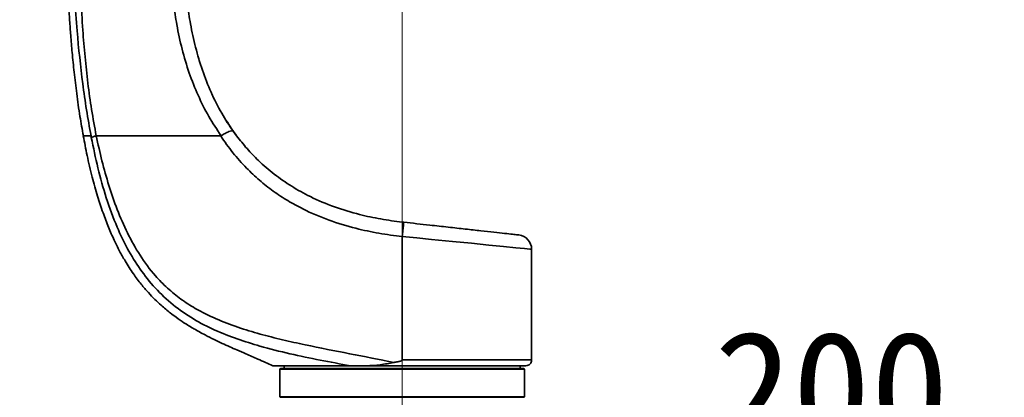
# Model space of a CAD drawing. Header units: millimetres. Extents: x 0 to 297, y 0 to 209.
# Tile 21 of 38: x 78 to 113, y 127 to 140. Entities that reach past the tile are written whole.
import ezdxf

# ---------------------------------------------------------------- set-up
doc = ezdxf.new("R2010")
doc.units = ezdxf.units.MM
doc.linetypes.add('CENTERX2', pattern=[20.32, 12.7, -2.54, 2.54, -2.54])
doc.layers.add('图层0', color=7, linetype='Continuous')
doc.styles.add('SLDTEXTSTYLE0', font='SIMSUN.TTC')
doc.styles.add('SLDTEXTSTYLE5', font='SIMSUN.TTC', dxfattribs={"bigfont": 'bigfont'})
doc.dimstyles.new('SLDDIMSTYLE0', dxfattribs={"dimtxt": 4, "dimasz": 3, "dimexe": 0, "dimexo": 0.0625, "dimgap": 1, "dimtad": 2, "dimlfac": 10, "dimrnd": 1e-09, "dimzin": 12, "dimdsep": 46, "dimtxsty": 'SLDTEXTSTYLE0', "dimsah": 1, "dimcen": 0.09, "dimadec": 0, "dimazin": 3, "dimtfac": 1, "dimtofl": 0, "dimtmove": 0, "dimatfit": 3, "dimfxl": 0, "dimfrac": 2, "dimtolj": 1, "dimtzin": 12, "dimarcsym": 0})
doc.dimstyles.new('SLDDIMSTYLE2', dxfattribs={"dimtxt": 3, "dimasz": 3, "dimexe": 0, "dimexo": 0.0625, "dimgap": 0.75, "dimtad": 0, "dimtih": 1, "dimtoh": 1, "dimlfac": 3, "dimrnd": 1e-09, "dimzin": 12, "dimdsep": 46, "dimtxsty": 'SLDTEXTSTYLE0', "dimblk1": 'NONE', "dimblk2": 'NONE', "dimsah": 1, "dimcen": 0, "dimadec": 0, "dimazin": 3, "dimtfac": 1, "dimtmove": 0, "dimatfit": 3, "dimldrblk": 'NONE', "dimfxl": 0, "dimfrac": 2, "dimtolj": 1, "dimtzin": 12, "dimarcsym": 0})
doc.dimstyles.new('SLDDIMSTYLE7', dxfattribs={"dimtxt": 3, "dimasz": 3, "dimexe": 0, "dimexo": 0.0625, "dimgap": 0.75, "dimtad": 0, "dimtih": 1, "dimtoh": 1, "dimlfac": 3, "dimrnd": 1e-09, "dimzin": 12, "dimdsep": 46, "dimtxsty": 'SLDTEXTSTYLE0', "dimblk1": 'NONE', "dimblk2": 'NONE', "dimsah": 1, "dimcen": 0, "dimadec": 0, "dimazin": 3, "dimtol": 1, "dimtp": 0.03, "dimtfac": 1, "dimtmove": 0, "dimatfit": 3, "dimldrblk": 'NONE', "dimfxl": 0, "dimfrac": 2, "dimtolj": 1, "dimarcsym": 0})
doc.dimstyles.new('SLDDIMSTYLE8', dxfattribs={"dimtxt": 3, "dimasz": 3, "dimexe": 0, "dimexo": 0.0625, "dimgap": 0.75, "dimtad": 0, "dimtih": 1, "dimtoh": 1, "dimlfac": 3, "dimrnd": 1e-09, "dimzin": 12, "dimdsep": 46, "dimtxsty": 'SLDTEXTSTYLE0', "dimblk1": 'NONE', "dimblk2": 'NONE', "dimsah": 1, "dimcen": 0, "dimadec": 0, "dimazin": 3, "dimtfac": 1, "dimtmove": 0, "dimatfit": 3, "dimldrblk": 'NONE', "dimfxl": 0, "dimfrac": 2, "dimtolj": 1, "dimtzin": 12, "dimarcsym": 0})

# ---------------------------------------------------------------- blocks, each defined once
blk = doc.blocks.new('_D_2')
at = {"layer": '图层0'}
for p, q in [((78.522, 120.915), (78.522, 125.153)), ((98.595, 120.7), (98.595, 125.153)), ((98.595, 124.153), (78.522, 124.153)), ((98.595, 124.153), (109.45, 124.153))]:
    blk.add_line(p, q, dxfattribs=at)
for points in [[(78.522, 124.153), (81.522, 123.703), (81.522, 124.603)], [(98.595, 124.153), (95.595, 124.603), (95.595, 123.703)]]:
    blk.add_solid(points, dxfattribs=at)
at = {"layer": '图层0', "insert": (102.466, 128.808), "char_height": 4, "attachment_point": 1, "style": 'SLDTEXTSTYLE0'}
blk.add_mtext('200', dxfattribs=at)
blk = doc.blocks.new('_D_11')
at = {"layer": '图层0'}
for p, q in [((87.572, 164.565), (51.543, 164.565)), ((52.543, 164.565), (52.543, 70.665)), ((83.842, 70.665), (51.543, 70.665))]:
    blk.add_line(p, q, dxfattribs=at)
for centre, start, end in [((50.215, 116.451), 63.4349, 116.5651), ((50.215, 118.778), 243.4349, 296.5651)]:
    blk.add_arc(centre, 5.205, start, end, dxfattribs=at)
for points in [[(52.543, 164.565), (52.093, 161.565), (52.993, 161.565)], [(52.543, 70.665), (52.993, 73.665), (52.093, 73.665)]]:
    blk.add_solid(points, dxfattribs=at)
at = {"layer": '图层0', "insert": (47.888, 114.123), "char_height": 4, "attachment_point": 1, "rotation": 90, "style": 'SLDTEXTSTYLE0'}
blk.add_mtext('939', dxfattribs=at)
blk = doc.blocks.new('_D_17')
at = {"layer": '图层0'}
blk.add_line((202.251, 125.898), (186.871, 125.898), dxfattribs=at)
at = {"layer": '图层0', "char_height": 3, "attachment_point": 1, "style": 'SLDTEXTSTYLE0'}
for s, insert in [('PCD', (186.871, 129.388)), ('%%c', (192.109, 129.388)), ('126', (195.426, 129.388))]:
    blk.add_mtext(s, dxfattribs=dict(at, insert=insert))
blk = doc.blocks.new('_None')
blk = doc.blocks.new('SW_SYMBOL_HOLE_DEPTH')
at = {"layer": '图层0', "color": 0}
for p, q in [((0, 875), (800, 875)), ((400, 875), (400, 75)), ((100, 555), (400, 75)), ((700, 555), (400, 75))]:
    blk.add_line(p, q, dxfattribs=at)
blk = doc.blocks.new('_D_22')
at = {"layer": '图层0'}
blk.add_line((190.473, 159.019), (171.369, 159.019), dxfattribs=at)
at = {"layer": '图层0', "xscale": 0.003490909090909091, "yscale": 0.003490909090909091, "zscale": 0.003490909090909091}
blk.add_blockref('SW_SYMBOL_HOLE_DEPTH', (183.997, 159.264), dxfattribs=at)
at = {"layer": '图层0', "attachment_point": 1, "style": 'SLDTEXTSTYLE0'}
for s, insert, char_height in [('0.03', (179.342, 163.838), 2), ('+', (178.178, 163.838), 2), ('%%c', (171.369, 162.51), 3), ('4', (174.686, 162.51), 3), ('6', (187.14, 162.51), 3), ('0', (179.342, 161.51), 2)]:
    blk.add_mtext(s, dxfattribs=dict(at, insert=insert, char_height=char_height))
blk = doc.blocks.new('_D_23')
at = {"layer": '图层0'}
blk.add_line((236.746, 131.304), (257.363, 131.304), dxfattribs=at)
at = {"layer": '图层0', "char_height": 3, "attachment_point": 1}
for s, insert, style in [('贯穿', (250.38, 133.794), 'SLDTEXTSTYLE5'), ('%%c', (241.825, 133.794), 'SLDTEXTSTYLE0'), ('4-', (238.333, 133.794), 'SLDTEXTSTYLE0'), ('6.6', (245.142, 133.794), 'SLDTEXTSTYLE0'), ('圆周均布', (240.865, 130.302), 'SLDTEXTSTYLE5')]:
    blk.add_mtext(s, dxfattribs=dict(at, insert=insert, style=style))

msp = doc.modelspace()

# ---------------------------------------------------------------- linework, layer by layer
at = {"color": 7, "linetype": 'Continuous', "lineweight": 35}
for p, q in [((80.81284721, 135.55718102), (80.80183969, 135.6145484)), ((85.74887709, 135.77232001), (85.86402885, 135.6145484)), ((91.62240529, 132.6145484), (91.67674665, 132.60851047)), ((91.62241595, 132.11166456), (91.62240529, 132.11166576)), ((91.62240529, 132.11147145), (91.62241595, 132.11166456)), ((91.62240529, 127.8145484), (91.62240529, 132.11147145)), ((96.12240529, 127.8145484), (96.12240529, 131.66702701)), ((87.37240529, 127.4945484), (87.37240529, 126.5345484)), ((87.39240529, 127.5145484), (95.85240528, 127.5145484)), ((87.52240529, 127.6145484), (87.52240529, 127.5145484)), ((95.72240529, 127.5145484), (95.72240529, 127.6145484)), ((95.87240529, 126.5345484), (95.87240529, 127.4945484)), ((95.85240529, 126.5145484), (87.39240529, 126.5145484))]:
    msp.add_line(p, q, dxfattribs=at)
at = {"color": 8, "linetype": 'Continuous', "lineweight": 35}
for p, q in [((85.86402885, 135.6145484), (85.86404577, 135.6145484)), ((95.87240529, 127.4945484), (87.37240529, 127.4945484)), ((87.37240529, 126.5345484), (95.87240529, 126.5345484))]:
    msp.add_line(p, q, dxfattribs=at)
at = {"color": 8, "linetype": 'Continuous', "lineweight": 35, "flags": 128}
msp.add_lwpolyline([(96.12240529, 131.66702701), (96.06091506, 131.67310067), (95.87108989, 131.69184913), (95.56909164, 131.72167552), (95.14644868, 131.76341636), (94.63751948, 131.81367949), (94.02874598, 131.87380538), (93.36693589, 131.93917297), (92.63658336, 132.01130854), (92.13601981, 132.06074186), (91.62241126, 132.11147086), (91.62240529, 132.11147145), (91.62240529, 132.11147145)], dxfattribs=at)
at = {"color": 7, "linetype": 'Continuous', "lineweight": 35}
for centre, radius, start, end in [((95.62240517, 131.66702703), 0.49999999, 359.982310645, 83.659834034), ((95.92239091, 127.81454808), 0.19999967, 269.992042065, 0.031148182), ((87.39240529, 127.4945484), 0.02, 90, 180), ((95.85240529, 127.4945484), 0.02, 0, 90), ((87.39240529, 126.5345484), 0.02, 180, 270), ((95.85240529, 126.5345484), 0.02, 270, 0)]:
    msp.add_arc(centre, radius, start, end, dxfattribs=at)
for points, knots in [([(79.90773395, 143.91449112), (79.90923821, 143.7442774), (79.91234497, 143.39273529), (79.92102242, 142.88797384), (79.93138802, 142.42658172), (79.94205944, 142.04465058), (79.95201376, 141.73797749), (79.96051534, 141.50318401), (79.96750537, 141.32424623), (79.97600125, 141.11846673), (79.98814722, 140.84657133), (80.00624543, 140.48447021), (80.02942816, 140.07318358), (80.05895176, 139.61222364), (80.0974981, 139.0861714), (80.14841335, 138.48663171), (80.21571176, 137.80905189), (80.3042911, 137.06829547), (80.40553587, 136.32843217), (80.49575138, 135.84046354), (80.53739542, 135.61521422)], [0, 0, 0, 0, 0.0612789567, 0.1265593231, 0.1817384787, 0.22742102, 0.2641071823, 0.2921983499, 0.3120016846, 0.3285736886, 0.3663418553, 0.4099809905, 0.4590917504, 0.5146384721, 0.576264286, 0.6489742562, 0.7312445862, 0.8213755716, 0.9175458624, 1, 1, 1, 1]), ([(80.80183969, 135.6145484), (80.74781057, 135.91557021), (80.6397471, 136.51764308), (80.47046556, 137.7344226), (80.33247469, 139.03203351), (80.22583766, 140.40831546), (80.15780797, 141.564618), (80.10862245, 142.73479336), (80.09192705, 143.52109272), (80.08357286, 143.9145484)], [0, 0, 0, 0, 0.110244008, 0.2204987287, 0.4419116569, 0.5790268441, 0.7162681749, 0.8580236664, 1, 1, 1, 1]), ([(80.39985364, 143.9145484), (80.39824358, 143.52193715), (80.39502073, 142.73604924), (80.41122585, 141.56967502), (80.4481288, 140.41962142), (80.50806507, 139.35721194), (80.58943588, 138.36563867), (80.6906434, 137.44477301), (80.81646408, 136.52604904), (80.92787878, 135.9184332), (80.98358436, 135.61463493)], [0, 0, 0, 0, 0.1420109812, 0.2842626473, 0.4198276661, 0.5555886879, 0.6663679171, 0.7771436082, 0.8885753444, 1, 1, 1, 1]), ([(85.32726824, 135.61857231), (85.18035087, 135.83877503), (84.88121212, 136.28713025), (84.515529, 137.02121293), (84.20484724, 137.80493612), (83.9598702, 138.62783702), (83.78800038, 139.42652201), (83.67486434, 140.18296099), (83.60475391, 140.90393908), (83.56898537, 141.64246808), (83.56810384, 142.3984315), (83.5983331, 143.15685414), (83.64481743, 143.66067072), (83.66805968, 143.91257985)], [0, 0, 0, 0, 0.0939370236, 0.1912653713, 0.2886098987, 0.3893024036, 0.4900114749, 0.5713728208, 0.6530499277, 0.7391537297, 0.8252600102, 0.9126297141, 1, 1, 1, 1]), ([(84.14928497, 143.9145484), (84.14928476, 143.91454643), (84.11387521, 143.5836407), (84.06043941, 142.91665106), (84.03735535, 141.91015991), (84.07265192, 141.00405362), (84.15066983, 140.20430562), (84.26151195, 139.46577985), (84.42841672, 138.69349551), (84.66512522, 137.89653768), (84.96663409, 137.12866553), (85.32186688, 136.41302248), (85.61021545, 135.98037325), (85.74887709, 135.77232001)], [0, 0, 0, 0, 0.0000006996, 0.1172945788, 0.2347749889, 0.352045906, 0.4341614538, 0.5162717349, 0.6143746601, 0.7128708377, 0.8112716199, 0.9092439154, 1, 1, 1, 1]), ([(84.59903669, 138.13136992), (84.59134363, 138.15583922), (84.57604621, 138.2044957), (84.5609891, 138.25449376), (84.5535042, 138.27934784)], [0, 0, 0, 0, 0.5028991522, 1, 1, 1, 1]), ([(85.10638786, 136.85673422), (85.08288709, 136.90524875), (85.04165819, 136.99036089), (85.00804512, 137.0642357), (84.99359174, 137.09600133)], [0, 0, 0, 0, 0.5700072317, 1, 1, 1, 1]), ([(85.86515114, 135.61535238), (85.80545853, 135.69547294), (85.67954824, 135.86447214), (85.55627727, 136.05866177), (85.49144764, 136.16078835)], [0, 0, 0, 0, 0.4740884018, 1, 1, 1, 1]), ([(80.53448101, 135.61471679), (80.57688648, 135.38685899), (80.66663314, 134.90462229), (80.83271937, 134.20434544), (81.01764861, 133.53874565), (81.2083111, 132.95659755), (81.40151487, 132.44763295), (81.59525403, 132.00291391), (81.78750546, 131.61449194), (82.00745261, 131.21977492), (82.25520733, 130.83234067), (82.52979104, 130.46484394), (82.78286058, 130.16894636), (83.01532252, 129.92710419), (83.21962954, 129.73523665), (83.39885279, 129.58039203), (83.57293984, 129.43979985), (83.78195055, 129.28276683), (84.05460411, 129.09564454), (84.38990936, 128.88911115), (84.73970097, 128.69645218), (85.06906972, 128.53009537), (85.35510838, 128.39399485), (85.6193992, 128.27342031), (85.89478205, 128.15129744), (86.22214738, 128.00890428), (86.64064176, 127.82887536), (86.95056076, 127.6909986), (87.12240529, 127.6145484)], [0, 0, 0, 0, 0.0629527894, 0.1332328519, 0.1954221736, 0.2505641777, 0.2995752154, 0.3432530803, 0.3822853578, 0.417257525, 0.4659580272, 0.5070852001, 0.5417762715, 0.5716586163, 0.5981650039, 0.6178842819, 0.6359891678, 0.6589521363, 0.6888889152, 0.7257911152, 0.7658856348, 0.7973321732, 0.8260163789, 0.8519286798, 0.8762430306, 0.9078560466, 0.9489078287, 1, 1, 1, 1]), ([(80.98310117, 135.61454249), (80.94453019, 135.60369488), (80.86738823, 135.58199967), (80.83102945, 135.56545499), (80.81285006, 135.55718266)], [0, 0, 0, 0, 0.5000000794, 1, 1, 1, 1]), ([(80.9831013, 135.61454191), (81.0472801, 135.32392317), (81.17552354, 134.74320272), (81.41578009, 133.88674085), (81.70296421, 133.04568646), (82.0561763, 132.22703992), (82.49053567, 131.44632405), (82.96665941, 130.80746614), (83.45362614, 130.30756202), (83.91883959, 129.92735096), (84.48093029, 129.56320955), (85.14376974, 129.23376973), (85.90145863, 128.94665987), (86.67686485, 128.71208303), (87.45960783, 128.51475742), (88.49733231, 128.28399821), (89.79272613, 128.03399868), (90.82411701, 127.83019066), (91.33868753, 127.72850894)], [0, 0, 0, 0, 0.061896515, 0.1236829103, 0.1855265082, 0.2478008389, 0.3107633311, 0.3735454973, 0.4157956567, 0.4583960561, 0.5005907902, 0.5572417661, 0.6140938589, 0.6704303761, 0.726417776, 0.782192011, 0.8913335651, 1, 1, 1, 1]), ([(85.3122341, 135.6145484), (84.98831451, 135.6145484), (84.36157702, 135.6145484), (83.46139272, 135.6145484), (82.68857359, 135.6145484), (82.03492278, 135.6145484), (81.48172121, 135.6145484), (81.14835999, 135.6145484), (80.98360127, 135.6145484)], [0, 0, 0, 0, 0.2112850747, 0.4088060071, 0.5945241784, 0.7337201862, 0.8683952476, 1, 1, 1, 1]), ([(85.3122341, 135.6145484), (85.31520013, 135.61469514), (85.32053438, 135.61495903), (85.32519783, 135.61746136), (85.32726824, 135.61857231)], [0, 0, 0, 0, 0.55603350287, 1, 1, 1, 1]), ([(91.62240529, 132.11166576), (91.6224033, 132.11166598), (91.35172861, 132.14206803), (90.81033336, 132.21555487), (89.95709153, 132.3960274), (89.06767017, 132.66608621), (88.27820283, 133.00170331), (87.63779719, 133.35329445), (87.12988518, 133.68754037), (86.65125891, 134.06623447), (86.17930173, 134.51093606), (85.72677784, 135.02299938), (85.44395449, 135.41204693), (85.31223516, 135.61454677), (85.3122341, 135.6145484)], [0, 0, 0, 0, 0.0000007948, 0.1082450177, 0.2169685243, 0.3462501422, 0.4771122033, 0.5574293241, 0.6377352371, 0.7207992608, 0.8038853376, 0.9015006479, 0.9999992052, 1, 1, 1, 1]), ([(85.32726824, 135.61857231), (85.37389794, 135.647839), (85.46715717, 135.70637225), (85.59325404, 135.76487873), (85.69083011, 135.79275962), (85.73380765, 135.78719761), (85.74649142, 135.77555153), (85.74854563, 135.77276899), (85.74887709, 135.77232001)], [0, 0, 0, 0, 0.2348199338, 0.46963893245, 0.70448391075, 0.93937715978, 0.99021808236, 1, 1, 1, 1]), ([(85.86402885, 135.6145484), (85.98228056, 135.46433306), (86.21877946, 135.16390813), (86.65205573, 134.71565773), (87.16656942, 134.27159668), (87.7724419, 133.85037449), (88.47047548, 133.4620156), (89.26130317, 133.12964095), (90.08467338, 132.87998327), (90.87453052, 132.71277845), (91.37259697, 132.64230492), (91.6224033, 132.61454862), (91.62240529, 132.6145484)], [0, 0, 0, 0, 0.0874692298, 0.1749351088, 0.2855253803, 0.3964575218, 0.5070110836, 0.6418939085, 0.7768686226, 0.8884214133, 0.9999991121, 1, 1, 1, 1]), ([(89.81872272, 127.61454838), (89.46888163, 127.67734857), (88.76720105, 127.8033077), (87.71619907, 128.0267286), (86.75315976, 128.26721989), (85.88010242, 128.53896736), (85.10138896, 128.84303795), (84.34753281, 129.23022788), (83.64517883, 129.71885891), (83.0243856, 130.30433183), (82.49732994, 130.96558277), (82.06137844, 131.67739556), (81.66537934, 132.50489404), (81.32261976, 133.44551565), (81.02940317, 134.49235341), (80.88496881, 135.20256223), (80.81285006, 135.55718266)], [0, 0, 0, 0, 0.0804695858, 0.1613988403, 0.2430322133, 0.3051716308, 0.368560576, 0.432613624, 0.4974615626, 0.5629452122, 0.6271788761, 0.6909367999, 0.7540650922, 0.8366549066, 0.9184387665, 1, 1, 1, 1]), ([(91.62241595, 132.11166456), (91.62861516, 132.1675448), (91.64101358, 132.27930526), (91.65738563, 132.42801144), (91.66973182, 132.54112443), (91.67549408, 132.5950794), (91.67674947, 132.60783092), (91.67674715, 132.60838912), (91.67674665, 132.60851047)], [0, 0, 0, 0, 0.2147147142, 0.4294294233, 0.6441442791, 0.8588594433, 0.9693142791, 1, 1, 1, 1]), ([(91.67674665, 132.60851047), (91.82842085, 132.59165779), (92.1317665, 132.55795271), (92.65262566, 132.50007947), (93.22640617, 132.43632608), (93.82567152, 132.36974104), (94.36261866, 132.31008025), (94.82463155, 132.25874549), (95.19727136, 132.21734106), (95.47095524, 132.18693174), (95.64421392, 132.16768078), (95.66643694, 132.16521155), (95.67754046, 132.16397783)], [0, 0, 0, 0, 0.0726858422, 0.1453703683, 0.2528247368, 0.3602768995, 0.4670861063, 0.5738932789, 0.6804535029, 0.7870108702, 0.8935819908, 1, 1, 1, 1]), ([(91.33868338, 127.72848805), (91.17713594, 127.69836611), (90.85434645, 127.63817919), (90.5347036, 127.62242036), (90.37503339, 127.6145484)], [0, 0, 0, 0, 0.5004730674, 1, 1, 1, 1]), ([(91.33867887, 127.72851302), (91.35769446, 127.7314472), (91.40284018, 127.73841337), (91.46534089, 127.74992144), (91.52036212, 127.76241572), (91.55713407, 127.77284825), (91.58171628, 127.78159574), (91.59967372, 127.7897868), (91.6116634, 127.79712723), (91.61908429, 127.80471129), (91.62206052, 127.81001877), (91.62232486, 127.81349168), (91.62240529, 127.8145484)], [0, 0, 0, 0, 0.190120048, 0.4513721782, 0.6277314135, 0.7472732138, 0.8288189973, 0.8849982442, 0.9423633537, 0.9658463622, 0.9896078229, 1, 1, 1, 1]), ([(87.12241168, 127.6145484), (87.12240955, 127.6145484), (87.10930163, 127.6145484), (87.15456329, 127.6145484), (87.26628087, 127.6145484), (87.46303241, 127.6145484), (87.7231244, 127.6145484), (88.04763144, 127.6145484), (88.42736725, 127.6145484), (88.85248405, 127.6145484), (89.31384621, 127.6145484), (89.64988128, 127.6145484), (89.81870892, 127.6145484)], [0, 0, 0, 0, 0.000018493, 0.1137969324, 0.2276206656, 0.3435062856, 0.4559498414, 0.5669534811, 0.6784508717, 0.7857143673, 0.8923405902, 1, 1, 1, 1]), ([(90.37503339, 127.6145484), (90.28048587, 127.6145484), (90.09135891, 127.6145484), (89.90960303, 127.6145484), (89.81870975, 127.6145484)], [0, 0, 0, 0, 0.49991561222, 1, 1, 1, 1]), ([(95.92149136, 127.6145484), (95.91012402, 127.6145484), (95.88687653, 127.6145484), (95.70003294, 127.6145484), (95.40337061, 127.6145484), (95.000174, 127.6145484), (94.49770613, 127.6145484), (93.9184485, 127.6145484), (93.26839118, 127.6145484), (92.63200579, 127.6145484), (92.02844422, 127.6145484), (91.29516187, 127.6145484), (90.74415402, 127.6145484), (90.37503339, 127.6145484)], [0, 0, 0, 0, 0.0880863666, 0.1801465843, 0.2696121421, 0.3616735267, 0.4511100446, 0.5431384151, 0.6325857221, 0.7246254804, 0.7928865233, 0.8612545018, 1, 1, 1, 1])]:
    msp.add_open_spline(points, degree=3, knots=knots, dxfattribs=at)
at = {"color": 8, "linetype": 'Continuous', "lineweight": 35}
for points, knots in [([(80.53361326, 135.6145484), (80.53565816, 135.6145484), (80.54138962, 135.6145484), (80.61190597, 135.6145484), (80.70637666, 135.6145484), (80.76999264, 135.6145484), (80.80183969, 135.6145484)], [0, 0, 0, 0, 0.22289461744, 0.62473357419, 0.81213643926, 1, 1, 1, 1]), ([(91.62240529, 127.8145484), (91.62240729, 127.8145484), (91.78734259, 127.8145484), (92.11955071, 127.81454834), (92.6936198, 127.81454851), (93.33818809, 127.81454851), (94.01300159, 127.81454855), (94.62583658, 127.81454859), (95.14847039, 127.8145486), (95.57487533, 127.81454859), (95.88771223, 127.81454852), (96.07451822, 127.81454839), (96.13235988, 127.81454837), (96.12240523, 127.8145484), (96.1224052, 127.8145484)], [0, 0, 0, 0, 0.0000008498, 0.0700771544, 0.1410185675, 0.2468478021, 0.3557444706, 0.4615622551, 0.570448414, 0.6763023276, 0.7852268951, 0.8910785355, 0.9999996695, 1, 1, 1, 1])]:
    msp.add_open_spline(points, degree=3, knots=knots, dxfattribs=at)
at = {"layer": '图层0', "linetype": 'CENTERX2', "lineweight": 18}
msp.add_line((91.62240529, 69.5598561), (91.62240529, 165.9099153), dxfattribs=at)

# ---------------------------------------------------------------- dimensions: what is measured, and where the dimension line sits
at = {"layer": '图层0'}
dim = msp.add_linear_dim(base=(52.54250602, 70.6645484), p1=(88.57240529, 164.5645484), p2=(84.84171906, 70.6645484), angle=90, text='(<>)', dimstyle='SLDDIMSTYLE0', dxfattribs=at)
dim.commit()
dim.dimension.update_dxf_attribs({"geometry": '_D_11', "text_midpoint": (52.54250602, 117.6145484), "dimtype": 160})
for p1, text, dimstyle, picture, middle in [((0.88769545, 0.69796323), '<>{\\fGDT;x}6', 'SLDDIMSTYLE7', '_D_22', (180.12750996, 161.42860357)), ((1.63230133, 0.98037185), '4-<>贯穿\\P圆周均布', 'SLDDIMSTYLE8', '_D_23', (247.84824745, 130.80304545)), ((29.51703269, 20.96177515), 'PCD<>', 'SLDDIMSTYLE2', '_D_17', (193.76728283, 128.14340158))]:
    dim = msp.add_diameter_dim_2p(p1=p1, p2=(0, 0), text=text, dimstyle=dimstyle, dxfattribs=at)
    dim.commit()
    dim.dimension.update_dxf_attribs({"geometry": picture, "text_midpoint": middle, "dimtype": 163})
dim = msp.add_linear_dim(base=(78.52240529, 124.15317954), p1=(98.59518581, 119.70036191), p2=(78.52240529, 119.9145484), dimstyle='SLDDIMSTYLE0', dxfattribs=at)
dim.commit()
dim.dimension.update_dxf_attribs({"geometry": '_D_2', "text_midpoint": (105.95795594, 124.15317954), "dimtype": 160})

doc.saveas('drawing.dxf')
